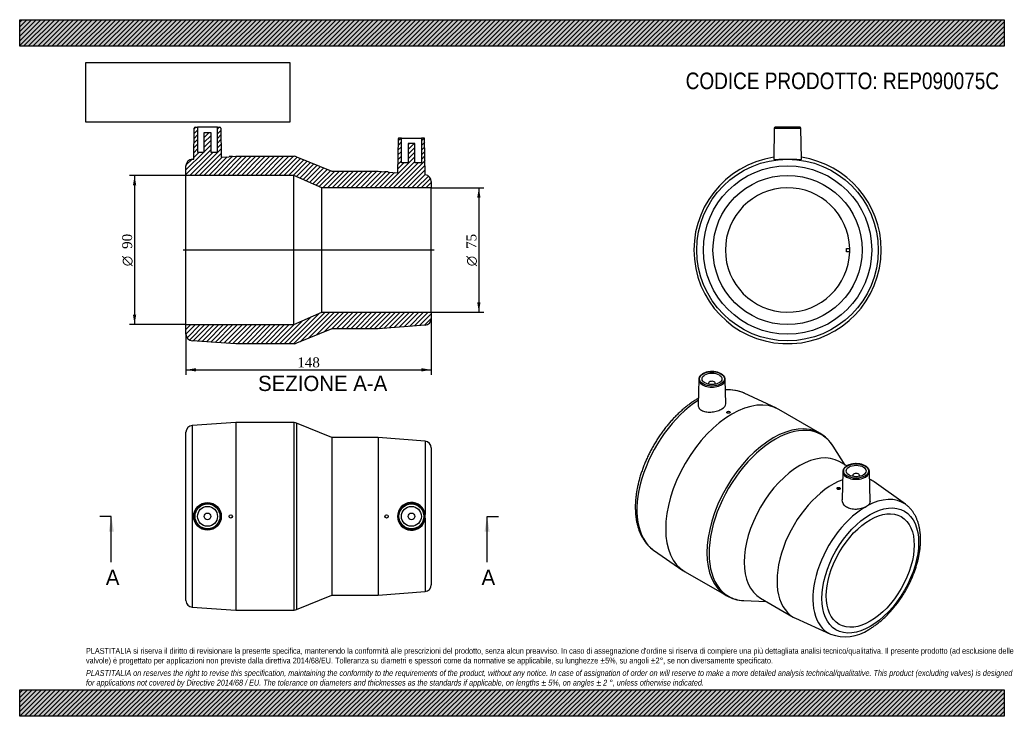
# Model space of a CAD drawing. Header units: millimetres. Extents: x 0 to 594, y 0 to 420.
import ezdxf
from ezdxf.enums import TextEntityAlignment as Align
from ezdxf.lldxf.tags import DXFTag

# ---------------------------------------------------------------- set-up
doc = ezdxf.new("R2010")
doc.units = ezdxf.units.MM
doc.header["$LTSCALE"] = 2
for name, color, linetype in [('Default', 7, 'Continuous'), ('DV4_Default', 7, 'Continuous'), ('REP090075C', 7, 'Continuous')]:
    doc.layers.add(name, color=color, linetype=linetype)
doc.styles.add('SEACAD_Solid_Edge_ANSI', font='seans.ttf')
doc.styles.add('SEACAD_Solid_Edge_ANSI1_Symbols', font='semeca1.ttf')
doc.styles.add('SEACAD_Times_New_Roman', font='times.ttf')
tags = doc.linetypes.add('CENTER2', pattern=[28.575, 19.05, -3.175, 3.175, -3.175]).pattern_tags.tags
tags[10:11] = [DXFTag(74, 4), DXFTag(75, 0), DXFTag(340, '0'), DXFTag(46, 0.0), DXFTag(50, 0.0), DXFTag(44, 0.0), DXFTag(45, 0.0)]
tags[8:9] = [DXFTag(74, 4), DXFTag(75, 0), DXFTag(340, '0'), DXFTag(46, 0.0), DXFTag(50, 0.0), DXFTag(44, 0.0), DXFTag(45, 0.0)]
tags[6:7] = [DXFTag(74, 4), DXFTag(75, 0), DXFTag(340, '0'), DXFTag(46, 0.0), DXFTag(50, 0.0), DXFTag(44, 0.0), DXFTag(45, 0.0)]
tags[4:5] = [DXFTag(74, 4), DXFTag(75, 0), DXFTag(340, '0'), DXFTag(46, 0.0), DXFTag(50, 0.0), DXFTag(44, 0.0), DXFTag(45, 0.0)]
doc.dimstyles.new('ANSImm', dxfattribs={"dimtxt": 6, "dimasz": 6, "dimexe": 3, "dimexo": 0, "dimgap": 1.5, "dimtad": 1, "dimdsep": 46, "dimtxsty": 'SEACAD_Times_New_Roman', "dimblk1": '_SE_FILLED', "dimblk2": '_SE_FILLED', "dimsah": 1, "dimcen": 3, "dimazin": 0, "dimtfac": 0.85, "dimtdec": 3, "dimtofl": 0, "dimtmove": 0, "dimatfit": 3, "dimfxl": 1, "dimarcsym": 0})
picture_1 = doc.add_image_def('image1.jpg', size_in_pixel=(4302, 1260))

# ---------------------------------------------------------------- blocks, each defined once
blk = doc.blocks.new('SE')
at = {"layer": 'REP090075C', "color": 7, "linetype": 'Continuous'}
for p, q in [((130.31, 177.05), (104.04, 175.3)), ((104.04, 175.3), (104.04, 65.8)), ((130.31, 177.05), (130.31, 64.05)), ((165.52, 177.05), (130.31, 177.05)), ((165.52, 64.05), (165.52, 177.05)), ((167.03, 176.75), (167.03, 64.35)), ((188.31, 168.05), (167.03, 176.75)), ((100.31, 69.79), (100.31, 171.31)), ((188.31, 168.05), (188.31, 73.05)), ((216.31, 168.05), (188.31, 168.05)), ((216.31, 168.05), (216.31, 73.05)), ((244.62, 165.84), (216.31, 168.05)), ((244.62, 165.84), (244.62, 121.68)), ((248.31, 161.85), (248.31, 79.25)), ((244.62, 119.42), (244.62, 75.26)), ((167.03, 64.35), (188.31, 73.05)), ((188.31, 73.05), (216.31, 73.05)), ((216.31, 73.05), (244.62, 75.26)), ((104.04, 65.8), (130.31, 64.05)), ((130.31, 64.05), (165.52, 64.05))]:
    blk.add_line(p, q, dxfattribs=at)
for centre, radius in [((113.3, 120.55), 8.33), ((113.31, 120.55), 8.01), ((113.31, 120.55), 7.51), ((113.31, 120.55), 6), ((236.31, 120.55), 8.01), ((236.31, 120.55), 7.51), ((236.31, 120.55), 6), ((113.31, 120.55), 2), ((127.31, 120.55), 1), ((221.31, 120.55), 1), ((236.31, 120.55), 2)]:
    blk.add_circle(centre, radius, dxfattribs=at)
for centre, radius, start, end in [((104.31, 171.31), 4, 93.81407, 180), ((165.52, 173.05), 4, 67.75098, 90), ((244.31, 161.85), 4, 0, 85.53284), ((236.32, 120.55), 8.38, 7.7491, 352.2509), ((236.32, 120.55), 8.37, 352.24537, 7.75463), ((244.31, 79.25), 4, 274.46716, 0), ((104.31, 69.79), 4, 180, 266.18593), ((165.52, 68.05), 4, 270, 292.24902)]:
    blk.add_arc(centre, radius, start, end, dxfattribs=at)
blk = doc.blocks.new('SE1')
at = {"layer": 'REP090075C', "color": 7, "linetype": 'Continuous'}
for p, q in [((409.63, 203.09), (409.3, 187.7)), ((425.96, 188.33), (425.65, 203.09)), ((415.64, 200.82), (415.64, 200.16)), ((419.64, 200.16), (419.64, 200.82)), ((456.55, 185.71), (437.14, 194.9)), ((482.81, 170.62), (457.91, 185)), ((426.54, 183.34), (426.54, 183.22)), ((428.54, 183.3), (428.54, 183.34)), ((497.93, 151.5), (490.66, 162.97)), ((498.93, 150.92), (494.42, 153.53)), ((496.6, 147.56), (496.24, 130.44)), ((502.61, 145.29), (502.61, 144.64)), ((506.61, 144.64), (506.61, 145.29)), ((513, 129.66), (512.62, 147.56)), ((514.22, 142.1), (512.72, 142.96)), ((493, 137.46), (493, 137.42)), ((495, 137.33), (495, 137.46)), ((534.35, 127.84), (515.5, 141.28)), ((509.69, 125.91), (511.29, 126.83)), ((382.45, 100.18), (400.11, 87.96)), ((401.41, 87.14), (426.31, 72.76)), ((436.86, 69.79), (450.43, 69.23)), ((446.92, 71.25), (466.72, 59.82)), ((468.07, 59.13), (489.13, 49.52))]:
    blk.add_line(p, q, dxfattribs=at)
for centre, radius, start, end in [((426.33, 166.9), 30.01, 69.05593, 91.05155), ((426.33, 166.9), 30.01, 124.39602, 124.63951), ((471.63, 151.3), 22.31, 31.24992, 60.06813), ((437.57, 92.43), 22.65, 240.09749, 268.21189), ((498, 73.13), 25.21, 249.479, 304.45897)]:
    blk.add_arc(centre, radius, start, end, dxfattribs=at)
for centre, major_axis, start_param, end_param in [((417.64, 203.03), (8.01, 0), 3.12925, 6.283185), ((417.64, 203.03), (8.01, 0), 3.089839, 3.12925), ((417.64, 200.82), (-2, 0), 2.451775, 6.283185), ((417.64, 203.03), (8.01, 0), 0.012343, 0.045322), ((417.64, 203.03), (8.01, 0), 0, 0.012343), ((417.64, 200.82), (-2, 0), 0, 0.689817), ((411.09, 146.79), (-27.37, -47.41), 3.191089, 3.537559), ((411.09, 146.79), (-27.37, -47.41), 3.971588, 6.236027), ((429.66, 136.07), (-28.25, -48.93), 3.141593, 6.283185), ((411.09, 146.79), (-27.37, -47.41), 3.188751, 3.191089), ((454.56, 121.69), (28.25, 48.93), 0.001287, 3.140482), ((455.63, 121.07), (-28.1, -48.67), 2.848128, 6.283185), ((470.67, 112.39), (-23.75, -41.14), 3.141593, 6.283185), ((490.47, 100.96), (-23.75, -41.14), 3.746545, 6.283185), ((504.61, 147.51), (8.01, 0), 3.12925, 6.283185), ((504.61, 145.29), (2, 0), 0, 3.83141), ((504.61, 145.29), (2, 0), 5.593368, 6.283185), ((504.61, 147.51), (8.01, 0), 0.0025, 0.012343), ((504.61, 147.51), (8.01, 0), 0, 0.0025), ((490.47, 100.96), (-23.75, -41.14), 3.086322, 3.202882), ((510.49, 89.4), (-22.64, -39.22), 3.086322, 3.902047), ((510.49, 89.4), (-22.64, -39.22), 3.951935, 6.338456), ((455.63, 121.07), (-28.1, -48.67), 0, 0.293465), ((490.47, 100.96), (-23.75, -41.14), 0, 0.055271)]:
    blk.add_ellipse(centre, major_axis=major_axis, ratio=0.57735, start_param=start_param, end_param=end_param, dxfattribs=at)
for centre, major_axis in [((417.64, 203.43), (-7.51, 0)), ((417.64, 203.43), (-6, 0)), ((427.54, 183.34), (-1, 0)), ((504.61, 147.91), (-7.51, 0)), ((504.61, 147.91), (6, 0)), ((494, 137.46), (1, 0)), ((513.1, 87.9), (-20.65, -35.77)), ((513.1, 87.9), (-18.75, -32.48))]:
    blk.add_ellipse(centre, major_axis=major_axis, ratio=0.57735, dxfattribs=at)
for points, knots in [([(425.62, 203.26), (425.62, 203.32), (425.62, 203.59), (425.47, 204.09), (425.18, 204.71), (424.75, 205.29), (424.2, 205.84), (423.52, 206.34), (422.74, 206.78), (421.86, 207.16), (420.91, 207.46), (419.91, 207.68), (418.86, 207.81), (417.8, 207.87), (416.73, 207.84), (415.68, 207.73), (414.66, 207.53), (413.69, 207.26), (412.79, 206.9), (411.98, 206.48), (411.26, 205.99), (410.65, 205.44), (410.17, 204.84), (409.84, 204.21), (409.67, 203.67), (409.66, 203.38), (409.66, 203.29)], [0, 0, 0, 0, 0.011851, 0.053907, 0.096161, 0.139079, 0.182775, 0.227058, 0.271643, 0.3163, 0.360909, 0.40545, 0.449931, 0.494376, 0.538814, 0.583269, 0.627768, 0.672341, 0.717018, 0.761819, 0.806742, 0.851708, 0.896491, 0.940758, 0.984191, 1, 1, 1, 1]), ([(409.27, 191.59), (408.88, 191.36), (407.91, 190.79), (406.15, 189.66), (404.16, 188.26), (402.17, 186.75), (400.2, 185.13), (398.27, 183.41), (396.38, 181.6), (394.52, 179.7), (392.71, 177.71), (390.95, 175.65), (389.24, 173.51), (387.59, 171.31), (385.99, 169.04), (384.46, 166.72), (383, 164.34), (381.62, 161.92), (380.3, 159.47), (379.07, 156.98), (377.92, 154.46), (376.85, 151.93), (375.87, 149.37), (374.98, 146.82), (374.18, 144.26), (373.48, 141.7), (372.87, 139.16), (372.37, 136.63), (371.96, 134.12), (371.66, 131.65), (371.46, 129.21), (371.37, 126.81), (371.39, 124.45), (371.51, 122.16), (371.74, 119.92), (372.08, 117.74), (372.53, 115.65), (373.09, 113.63), (373.75, 111.7), (374.52, 109.86), (375.4, 108.12), (376.37, 106.49), (377.43, 104.97), (378.59, 103.56), (379.83, 102.29), (381.14, 101.13), (381.98, 100.52), (382.46, 100.18)], [0, 0, 0, 0, 0.012059, 0.034764, 0.057455, 0.080132, 0.102791, 0.125431, 0.148051, 0.170652, 0.193235, 0.215803, 0.238356, 0.260898, 0.283431, 0.305957, 0.328479, 0.350999, 0.373521, 0.396046, 0.418576, 0.441115, 0.463665, 0.486228, 0.508807, 0.531406, 0.554025, 0.576666, 0.599332, 0.622023, 0.644738, 0.667476, 0.690233, 0.713004, 0.735777, 0.758536, 0.781263, 0.803934, 0.826523, 0.849001, 0.871339, 0.893512, 0.915501, 0.9373, 0.958914, 0.980362, 1, 1, 1, 1]), ([(409.3, 187.7), (409.3, 187.64), (409.3, 187.58), (409.33, 186.87), (409.57, 186.22), (410.45, 185.09), (411.09, 184.6), (412.67, 183.86), (413.61, 183.61), (415.64, 183.36), (416.71, 183.37), (418.9, 183.62), (419.97, 183.85), (421.97, 184.49), (422.89, 184.9), (425.13, 186.23), (425.98, 187.3), (425.96, 188.33)], [0.4943711, 0.4943711, 0.4943711, 0.4943711, 0.5, 0.5, 0.5625, 0.5625, 0.625, 0.625, 0.6875, 0.6875, 0.75, 0.75, 0.8125, 0.8125, 0.875, 0.875, 0.998406, 0.998406, 0.998406, 0.998406]), ([(428.54, 183.3), (428.54, 183.24), (428.52, 183.18), (428.48, 183.12), (428.45, 183.07), (428.39, 183.01), (428.32, 182.96), (428.26, 182.91), (428.17, 182.87), (428.08, 182.83), (427.98, 182.79), (427.88, 182.76), (427.77, 182.74), (427.66, 182.73), (427.55, 182.72), (427.44, 182.72), (427.32, 182.72), (427.21, 182.73), (427.11, 182.75), (427.01, 182.77), (426.92, 182.8), (426.84, 182.84), (426.76, 182.88), (426.69, 182.93), (426.64, 182.98), (426.59, 183.04), (426.56, 183.1), (426.54, 183.16), (426.54, 183.18), (426.54, 183.2), (426.54, 183.22)], [0, 0, 0, 0, 0.0536241, 0.0536241, 0.0536241, 0.1072564, 0.1072564, 0.1072564, 0.1607724, 0.1607724, 0.1607724, 0.2142283, 0.2142283, 0.2142283, 0.267769, 0.267769, 0.267769, 0.3214794, 0.3214794, 0.3214794, 0.3753339, 0.3753339, 0.3753339, 0.4292309, 0.4292309, 0.4292309, 0.4830724, 0.4830724, 0.4830724, 0.5017831, 0.5017831, 0.5017831, 0.5017831]), ([(499.05, 151), (498.9, 150.91), (498.54, 150.69), (497.96, 150.24), (497.41, 149.68), (496.99, 149.06), (496.72, 148.41), (496.6, 147.9), (496.61, 147.64), (496.62, 147.58)], [0, 0, 0, 0, 0.092887, 0.2689, 0.444959, 0.619804, 0.792039, 0.960765, 1, 1, 1, 1]), ([(512.61, 147.51), (512.61, 147.56), (512.63, 147.81), (512.53, 148.3), (512.3, 148.93), (511.92, 149.53), (511.42, 150.1), (510.79, 150.62), (510.05, 151.09), (509.21, 151.49), (508.29, 151.82), (507.31, 152.07), (506.28, 152.25), (505.22, 152.33), (504.15, 152.34), (503.09, 152.26), (502.05, 152.1), (501.06, 151.86), (500.14, 151.54), (499.46, 151.23), (499.14, 151.05), (499.05, 151)], [0, 0, 0, 0, 0.011198, 0.065789, 0.120375, 0.175618, 0.231867, 0.289012, 0.346701, 0.4046, 0.462473, 0.520262, 0.577967, 0.635611, 0.693228, 0.750858, 0.808528, 0.866277, 0.924145, 0.982166, 1, 1, 1, 1]), ([(495, 137.33), (495, 137.26), (494.98, 137.19), (494.95, 137.13), (494.91, 137.07), (494.85, 137.01), (494.78, 136.96), (494.71, 136.91), (494.63, 136.86), (494.53, 136.83), (494.44, 136.8), (494.33, 136.77), (494.22, 136.76), (494.11, 136.75), (494, 136.75), (493.89, 136.76), (493.78, 136.78), (493.67, 136.8), (493.57, 136.84), (493.47, 136.87), (493.37, 136.92), (493.29, 136.97), (493.21, 137.02), (493.15, 137.08), (493.1, 137.15), (493.05, 137.22), (493.02, 137.29), (493.01, 137.36), (493.01, 137.38), (493, 137.4), (493, 137.42)], [0, 0, 0, 0, 0.0535853, 0.0535853, 0.0535853, 0.1071736, 0.1071736, 0.1071736, 0.1607222, 0.1607222, 0.1607222, 0.2142567, 0.2142567, 0.2142567, 0.2678157, 0.2678157, 0.2678157, 0.3214435, 0.3214435, 0.3214435, 0.3751866, 0.3751866, 0.3751866, 0.4290658, 0.4290658, 0.4290658, 0.4830329, 0.4830329, 0.4830329, 0.4992286, 0.4992286, 0.4992286, 0.4992286]), ([(509.69, 125.91), (508.85, 125.53), (507.9, 125.22), (505.86, 124.82), (504.8, 124.73), (502.69, 124.8), (501.67, 124.97), (499.8, 125.57), (498.96, 126), (496.94, 127.58), (496.21, 129.04), (496.24, 130.44)], [0, 0, 0, 0, 0.0625, 0.0625, 0.125, 0.125, 0.1875, 0.1875, 0.25, 0.25, 0.371568, 0.371568, 0.371568, 0.371568]), ([(513, 129.66), (513.01, 129.22), (512.91, 128.79), (512.4, 127.82), (511.93, 127.3), (511.29, 126.83)], [0.8900736, 0.8900736, 0.8900736, 0.8900736, 0.9375, 0.9375, 1, 1, 1, 1]), ([(512.27, 52.34), (512.63, 52.56), (513.52, 53.08), (515.12, 54.12), (516.94, 55.42), (518.76, 56.84), (520.53, 58.35), (522.28, 59.97), (523.98, 61.67), (525.64, 63.46), (527.25, 65.33), (528.81, 67.27), (530.31, 69.28), (531.75, 71.35), (533.12, 73.48), (534.43, 75.65), (535.66, 77.87), (536.81, 80.13), (537.88, 82.41), (538.86, 84.71), (539.76, 87.03), (540.57, 89.36), (541.28, 91.69), (541.9, 94.02), (542.42, 96.34), (542.84, 98.64), (543.16, 100.91), (543.37, 103.15), (543.48, 105.36), (543.48, 107.52), (543.36, 109.63), (543.14, 111.68), (542.81, 113.66), (542.36, 115.57), (541.81, 117.4), (541.15, 119.14), (540.38, 120.78), (539.51, 122.31), (538.54, 123.74), (537.48, 125.05), (536.34, 126.22), (535.27, 127.17), (534.63, 127.62), (534.35, 127.81)], [0, 0, 0, 0, 0.013419, 0.038619, 0.0638, 0.088959, 0.114093, 0.139199, 0.164277, 0.189328, 0.214355, 0.239362, 0.264351, 0.289327, 0.314294, 0.339257, 0.364219, 0.389184, 0.414157, 0.43914, 0.46414, 0.489159, 0.514203, 0.539274, 0.564378, 0.589516, 0.614691, 0.639903, 0.66515, 0.690427, 0.715725, 0.741025, 0.766301, 0.791522, 0.816649, 0.841636, 0.86644, 0.891018, 0.915342, 0.939399, 0.963197, 0.986766, 1, 1, 1, 1])]:
    blk.add_open_spline(points, degree=3, knots=knots, dxfattribs=at)
blk = doc.blocks.new('SE2')
at = {"layer": 'REP090075C', "color": 7, "linetype": 'Continuous'}
for p, q in [((455.24, 354.65), (454.91, 335.88)), ((455.24, 354.65), (471.26, 354.65)), ((470.76, 355.14), (455.74, 355.14)), ((471.59, 335.88), (471.26, 354.65)), ((498.74, 282.14), (500.74, 282.14)), ((498.74, 280.14), (498.74, 282.14)), ((500.74, 280.14), (498.74, 280.14))]:
    blk.add_line(p, q, dxfattribs=at)
for radius in [54.75, 50.76, 45]:
    blk.add_circle((463.25, 281.14), radius, dxfattribs=at)
for centre, radius, start, end in [((455.74, 354.64), 0.5, 90, 179), ((470.76, 354.64), 0.5, 1, 90), ((463.25, 281.14), 56.5, 98.46409, 360), ((463.25, 281.14), 56.5, 0, 81.53591), ((463.25, 281.14), 37.5, 1.52807, 358.47193), ((463.25, 281.14), 37.5, 358.47193, 1.52807)]:
    blk.add_arc(centre, radius, start, end, dxfattribs=at)
blk.add_open_spline([(454.91, 335.88), (454.91, 335.87), (454.91, 335.87), (454.93, 335.8), (455.17, 335.76), (456.05, 335.75), (456.69, 335.77), (458.26, 335.84), (459.2, 335.88), (461.24, 335.94), (462.33, 335.96), (464.53, 335.95), (465.61, 335.93), (467.61, 335.87), (468.53, 335.82), (470.03, 335.76), (470.63, 335.75), (471.39, 335.77), (471.59, 335.81), (471.59, 335.88)], degree=3, knots=[0.1218189, 0.1218189, 0.1218189, 0.1218189, 0.125, 0.125, 0.1875, 0.1875, 0.25, 0.25, 0.3125, 0.3125, 0.375, 0.375, 0.4375, 0.4375, 0.5, 0.5, 0.5625, 0.5625, 0.6212858, 0.6212858, 0.6212858, 0.6212858], dxfattribs=at)
blk = doc.blocks.new('SE4')
at = {"color": 7, "linetype": 'Continuous', "style": 'SEACAD_Solid_Edge_ANSI'}
blk.add_text('A', height=9.2, dxfattribs=at).set_placement((278.63, 88.35), align=Align.TOP_LEFT)
blk = doc.blocks.new('SE5')
at = {"color": 7, "linetype": 'Continuous', "style": 'SEACAD_Solid_Edge_ANSI'}
blk.add_text('A', height=9.2, dxfattribs=at).set_placement((51.96, 88.35), align=Align.TOP_LEFT)
blk = doc.blocks.new('SEANNOT_GROUP')
at = {"linetype": 'Continuous'}
blk.add_hatch(color=7, dxfattribs=at).paths.add_polyline_path([(283.48, 111.35), (281.94, 120.55), (280.41, 111.35)])
at = {"color": 7, "linetype": 'Continuous'}
blk.add_lwpolyline([(281.94, 92.95), (281.94, 120.55)], dxfattribs=at)
blk = doc.blocks.new('SEANNOT_GROUP1')
at = {"linetype": 'Continuous'}
blk.add_hatch(color=7, dxfattribs=at).paths.add_polyline_path([(56.81, 111.35), (55.27, 120.55), (53.74, 111.35)])
at = {"color": 7, "linetype": 'Continuous'}
blk.add_lwpolyline([(55.27, 92.95), (55.27, 120.55)], dxfattribs=at)
blk = doc.blocks.new('SE3')
at = {"layer": 'Default', "color": 7, "linetype": 'CENTER2'}
for p, q in [((55.27, 120.55), (48.37, 120.55)), ((281.94, 120.55), (288.84, 120.55))]:
    blk.add_line(p, q, dxfattribs=at)
at = {"layer": 'Default', "color": 7, "linetype": 'CENTER2', "const_width": 0.0001}
blk.add_lwpolyline([(281.94, 120.55), (55.27, 120.55)], dxfattribs=at)
at = {"layer": 'Default'}
for name in ['SEANNOT_GROUP1', 'SEANNOT_GROUP', 'SE5', 'SE4']:
    blk.add_blockref(name, (0, 0), dxfattribs=at)
blk = doc.blocks.new('SE6')
at = {"layer": 'REP090075C', "linetype": 'Continuous'}
h = blk.add_hatch(dxfattribs=at)
h.set_pattern_fill('LINE', scale=0.62992, angle=45, style=0)
edge = h.paths.add_edge_path()
edge.add_arc((120.81, 354.64), 0.5, 1, 90)
edge.add_line((120.81, 355.14), (119.31, 355.14))
edge.add_line((119.31, 355.14), (119.31, 340.14))
edge.add_line((119.31, 340.14), (115.31, 340.14))
edge.add_line((115.31, 340.14), (115.31, 351.94))
edge.add_line((115.31, 351.94), (111.31, 351.94))
edge.add_line((111.31, 351.94), (111.31, 340.14))
edge.add_line((111.31, 340.14), (107.31, 340.14))
edge.add_line((107.31, 340.14), (107.31, 355.14))
edge.add_line((107.31, 355.14), (105.8, 355.14))
edge.add_arc((105.8, 354.64), 0.5, 90, 179)
edge.add_line((105.3, 354.65), (104.97, 335.95))
edge.add_line((104.97, 335.95), (104.04, 335.89))
edge.add_arc((104.31, 331.9), 4, 93.81407, 180)
edge.add_line((100.31, 331.9), (100.31, 326.14))
edge.add_line((100.31, 326.14), (165.31, 326.14))
edge.add_line((165.31, 326.14), (182.31, 318.64))
edge.add_line((182.31, 318.64), (248.31, 318.64))
edge.add_line((248.31, 318.64), (248.31, 322.44))
edge.add_arc((244.31, 322.44), 4, 0, 84.43606)
edge.add_line((244.69, 326.42), (244.31, 348.15))
edge.add_arc((243.81, 348.14), 0.5, 1, 90)
edge.add_line((243.81, 348.64), (242.31, 348.64))
edge.add_line((242.31, 348.64), (242.31, 333.64))
edge.add_line((242.31, 333.64), (238.31, 333.64))
edge.add_line((238.31, 333.64), (238.31, 345.44))
edge.add_line((238.31, 345.44), (234.31, 345.44))
edge.add_line((234.31, 345.44), (234.31, 333.64))
edge.add_line((234.31, 333.64), (230.31, 333.64))
edge.add_line((230.31, 333.64), (230.31, 348.64))
edge.add_line((230.31, 348.64), (228.8, 348.64))
edge.add_arc((228.8, 348.14), 0.5, 90, 179)
edge.add_line((228.3, 348.15), (227.94, 327.73))
edge.add_line((227.94, 327.73), (222.31, 328.17))
edge.add_line((222.31, 328.17), (222.31, 328.34))
edge.add_line((222.31, 328.34), (220.31, 328.34))
edge.add_line((220.31, 328.34), (220.31, 328.33))
edge.add_line((220.31, 328.33), (216.31, 328.64))
edge.add_line((216.31, 328.64), (188.31, 328.64))
edge.add_line((188.31, 328.64), (167.03, 337.34))
edge.add_arc((165.52, 333.64), 4, 67.75098, 90)
edge.add_line((165.52, 337.64), (130.31, 337.64))
edge.add_line((130.31, 337.64), (128.31, 337.51))
edge.add_line((128.31, 337.51), (128.31, 337.54))
edge.add_line((128.31, 337.54), (126.31, 337.54))
edge.add_line((126.31, 337.54), (126.31, 337.38))
edge.add_line((126.31, 337.38), (121.62, 337.06))
edge.add_line((121.62, 337.06), (121.31, 354.65))
h = blk.add_hatch(dxfattribs=at)
h.set_pattern_fill('LINE', scale=0.62992, angle=45, style=0)
edge = h.paths.add_edge_path()
edge.add_arc((244.31, 239.84), 4, 274.46716, 360)
edge.add_line((248.31, 239.84), (248.31, 243.64))
edge.add_line((248.31, 243.64), (182.31, 243.64))
edge.add_line((182.31, 243.64), (165.31, 236.14))
edge.add_line((165.31, 236.14), (100.31, 236.14))
edge.add_line((100.31, 236.14), (100.31, 230.39))
edge.add_arc((104.31, 230.39), 4, 180, 266.18593)
edge.add_line((104.04, 226.39), (130.31, 224.64))
edge.add_line((130.31, 224.64), (165.52, 224.64))
edge.add_arc((165.52, 228.64), 4, 270, 292.24902)
edge.add_line((167.03, 224.94), (188.31, 233.64))
edge.add_line((188.31, 233.64), (216.31, 233.64))
edge.add_line((216.31, 233.64), (244.62, 235.85))
at = {"layer": 'DV4_Default', "color": 7, "linetype": 'CENTER2'}
blk.add_line((250.06, 281.14), (98.56, 281.14), dxfattribs=at)
at = {"layer": 'REP090075C', "color": 7, "linetype": 'Continuous'}
for p, q in [((104.97, 335.95), (105.3, 354.65)), ((105.8, 355.14), (107.31, 355.14)), ((119.31, 355.14), (107.31, 355.14)), ((107.31, 355.14), (107.31, 340.14)), ((111.31, 351.94), (115.31, 351.94)), ((111.31, 340.14), (111.31, 351.94)), ((115.31, 351.94), (115.31, 340.14)), ((119.31, 355.14), (120.81, 355.14)), ((119.31, 340.14), (119.31, 355.14)), ((121.31, 354.65), (121.62, 337.06)), ((228.3, 348.15), (227.94, 327.73)), ((230.31, 348.64), (228.8, 348.64)), ((230.31, 348.64), (242.31, 348.64)), ((230.31, 333.64), (230.31, 348.64)), ((234.31, 345.44), (234.31, 333.64)), ((238.31, 345.44), (234.31, 345.44)), ((238.31, 333.64), (238.31, 345.44)), ((242.31, 348.64), (242.31, 333.64)), ((243.81, 348.64), (242.31, 348.64)), ((244.69, 326.42), (244.31, 348.15)), ((107.31, 340.14), (111.31, 340.14)), ((115.31, 340.14), (119.31, 340.14)), ((104.04, 335.89), (104.97, 335.95)), ((121.62, 337.06), (126.31, 337.38)), ((126.31, 337.54), (126.31, 337.38)), ((128.31, 337.54), (126.31, 337.54)), ((128.31, 337.51), (130.31, 337.64)), ((128.31, 337.51), (128.31, 337.54)), ((130.31, 337.64), (165.52, 337.64)), ((167.03, 337.34), (188.31, 328.64)), ((234.31, 333.64), (230.31, 333.64)), ((242.31, 333.64), (238.31, 333.64)), ((100.31, 326.14), (100.31, 331.9)), ((188.31, 328.64), (216.31, 328.64)), ((216.31, 328.64), (220.31, 328.33)), ((220.31, 328.34), (220.31, 328.33)), ((222.31, 328.34), (220.31, 328.34)), ((222.31, 328.17), (222.31, 328.34)), ((222.31, 328.17), (227.94, 327.73)), ((100.31, 236.14), (100.31, 326.14)), ((165.31, 326.14), (100.31, 326.14)), ((165.31, 236.14), (165.31, 326.14)), ((182.31, 318.64), (165.31, 326.14)), ((248.31, 322.44), (248.31, 318.64)), ((182.31, 243.64), (182.31, 318.64)), ((248.31, 318.64), (182.31, 318.64)), ((248.31, 243.64), (248.31, 318.64)), ((165.31, 236.14), (182.31, 243.64)), ((182.31, 243.64), (248.31, 243.64)), ((248.31, 243.64), (248.31, 239.84)), ((100.31, 236.14), (165.31, 236.14)), ((100.31, 230.39), (100.31, 236.14)), ((188.31, 233.64), (167.03, 224.94)), ((216.31, 233.64), (188.31, 233.64)), ((244.62, 235.85), (216.31, 233.64)), ((130.31, 224.64), (104.04, 226.39)), ((165.52, 224.64), (130.31, 224.64))]:
    blk.add_line(p, q, dxfattribs=at)
for centre, radius, start, end in [((105.8, 354.64), 0.5, 90, 179), ((120.81, 354.64), 0.5, 1, 90), ((228.8, 348.14), 0.5, 90, 179), ((243.81, 348.14), 0.5, 1, 90), ((104.31, 331.9), 4, 93.81407, 180), ((165.52, 333.64), 4, 67.75098, 90), ((244.31, 322.44), 4, 0, 84.43606), ((244.31, 239.84), 4, 274.46716, 0), ((104.31, 230.39), 4, 180, 266.18593), ((165.52, 228.64), 4, 270, 292.24902)]:
    blk.add_arc(centre, radius, start, end, dxfattribs=at)
blk = doc.blocks.new('GDimGGroup')
at = {"layer": 'Default', "linetype": 'Continuous'}
for points in [[(278.02, 312.64), (277.02, 318.64), (276.02, 312.64)], [(278.02, 249.64), (276.02, 249.64), (277.02, 243.64)]]:
    blk.add_hatch(color=7, dxfattribs=at).paths.add_polyline_path(points)
at = {"layer": 'Default', "color": 7, "linetype": 'Continuous'}
for p, q in [((248.31, 318.64), (280.02, 318.64)), ((277.02, 318.64), (277.02, 243.64)), ((248.31, 243.64), (280.02, 243.64))]:
    blk.add_line(p, q, dxfattribs=at)
for s, style, p in [('75', 'SEACAD_Times_New_Roman', (269.52, 281.81)), ('O', 'SEACAD_Solid_Edge_ANSI1_Symbols', (269.52, 271.37))]:
    blk.add_text(s, height=6, rotation=90, dxfattribs=dict(at, style=style)).set_placement(p, align=Align.TOP_LEFT)
blk = doc.blocks.new('GDimGGroup1')
at = {"layer": 'Default', "linetype": 'Continuous'}
for points in [[(68.31, 320.14), (70.31, 320.14), (69.31, 326.14)], [(68.31, 242.14), (69.31, 236.14), (70.31, 242.14)]]:
    blk.add_hatch(color=7, dxfattribs=at).paths.add_polyline_path(points)
at = {"layer": 'Default', "color": 7, "linetype": 'Continuous'}
for p, q in [((100.31, 326.14), (66.31, 326.14)), ((69.31, 326.14), (69.31, 236.14)), ((100.31, 236.14), (66.31, 236.14))]:
    blk.add_line(p, q, dxfattribs=at)
for s, style, p in [('90', 'SEACAD_Times_New_Roman', (61.81, 281.81)), ('O', 'SEACAD_Solid_Edge_ANSI1_Symbols', (61.81, 271.37))]:
    blk.add_text(s, height=6, rotation=90, dxfattribs=dict(at, style=style)).set_placement(p, align=Align.TOP_LEFT)
blk = doc.blocks.new('DMBLK13')
at = {"layer": 'Default', "linetype": 'Continuous'}
for points in [[(106.31, 207.89), (106.31, 209.89), (100.31, 208.89)], [(242.31, 207.89), (248.31, 208.89), (242.31, 209.89)]]:
    blk.add_hatch(color=7, dxfattribs=at).paths.add_polyline_path(points)
at = {"layer": 'Default', "color": 7, "linetype": 'Continuous'}
for p, q in [((248.31, 239.84), (248.31, 205.89)), ((100.31, 230.39), (100.31, 205.89)), ((100.31, 208.89), (248.31, 208.89))]:
    blk.add_line(p, q, dxfattribs=at)
at = {"layer": 'Default', "color": 7, "linetype": 'Continuous', "style": 'SEACAD_Times_New_Roman'}
blk.add_text('148', height=6, dxfattribs=at).set_placement((167.48, 216.39), align=Align.TOP_LEFT)
blk = doc.blocks.new('_SE_FILLED')
at = {"color": 0}
blk.add_line((0, 0), (-1, 0), dxfattribs=at)
blk.add_solid([(0, 0), (-1, -0.1665), (-1, 0.1665), (0, 0)], dxfattribs=at)

msp = doc.modelspace()

# ---------------------------------------------------------------- hatches: boundary and pattern name
at = {"layer": 'Default', "linetype": 'Continuous'}
h = msp.add_hatch(dxfattribs=at)
h.set_pattern_fill('LINE', scale=0.62992, angle=45, style=0)
h.paths.add_polyline_path([(594, 404), (594, 420), (0, 420), (0, 404)])
for points in [[(594, 404), (594, 420), (0, 420), (0, 404)], [(594, 0), (594, 16), (0, 16), (0, 0)]]:
    msp.add_hatch(color=7, dxfattribs=at).paths.add_polyline_path(points)
h = msp.add_hatch(dxfattribs=at)
h.set_pattern_fill('LINE', scale=0.62992, angle=45, style=0)
h.paths.add_polyline_path([(594, 0), (594, 16), (0, 16), (0, 0)])

# ---------------------------------------------------------------- linework, layer by layer
at = {"layer": 'Default', "color": 7, "linetype": 'Continuous'}
for p, q in [((0, 420), (594, 420)), ((0, 404), (0, 420)), ((594, 420), (594, 404)), ((594, 404), (0, 404)), ((0, 16), (594, 16)), ((0, 0), (0, 16)), ((594, 16), (594, 0)), ((594, 0), (0, 0))]:
    msp.add_line(p, q, dxfattribs=at)

# ---------------------------------------------------------------- block references
at = {"layer": 'Default'}
for name in ['SE6', 'SE2', 'GDimGGroup1', 'GDimGGroup', 'SE1', 'SE', 'SE3']:
    msp.add_blockref(name, (0, 0), dxfattribs=at)

# ---------------------------------------------------------------- texts
at = {"layer": 'Default', "color": 7, "linetype": 'Continuous', "style": 'SEACAD_Solid_Edge_ANSI'}
msp.add_text('SEZIONE A-A', height=9.2, dxfattribs=at).set_placement((143.816, 205.324), align=Align.TOP_LEFT)
at = {"layer": 'Default', "attachment_point": 1}
for s, insert, char_height, width in [('{\\fArial Narrow|b0||i0||c0|p34;\\C7;\\H10.;\\W1.;CODICE PRODOTTO: REP090075C}', (401.778, 388.127), 10, 189.60457), ("{\\fArial Narrow|b0||i0||c0|p34;\\C7;\\H3.5;\\W1.;PLASTITALIA si riserva il diritto di revisionare la presente specifica, mantenendo la conformità alle prescrizioni del prodotto, senza alcun preavviso. In caso di assegnazione d'ordine si riserva di compiere una più dettagliata analisi tecnico/qualitativa. Il presente prodotto (ad esclusione delle \\P}{\\fArial Narrow|b0||i0||c0|p34;\\C7;\\H3.5;\\W1.;valvole) è progettato per applicazioni non previste dalla direttiva 2014/68/EU. Tolleranza su diametri e spessori come da normative se applicabile, su lunghezze ±5%, su angoli ±2°, se non diversamente specificato.\\P}{\\fArial Narrow|b0||i0||c0|p34;\\C7;\\H1.;\\W1.;   \\P}{\\fArial Narrow|b0||i1||c0|p34;\\C7;\\H3.5;\\W1.;PLASTITALIA on reserves the right to revise this specification, maintaining the conformity to the requirements of the product, without any notice. In case of assignation of order on will reserve to make a more detailed analysis technical/qualitative. This product (excluding valves) is designed \\P}{\\fArial Narrow|b0||i1||c0|p34;\\C7;\\H3.5;\\W1.;for applications not covered by Directive 2014/68 / EU. The tolerance on diameters and thicknesses as the standards if applicable, on lengths ± 5%, on angles ± 2 °, unless otherwise indicated.\\P}", (40, 41.205), 3.5, 514)]:
    msp.add_mtext(s, dxfattribs=dict(at, insert=insert, char_height=char_height, width=width))

# ---------------------------------------------------------------- dimensions: what is measured, and where the dimension line sits
at = {"layer": 'Default', "color": 7, "linetype": 'Continuous'}
dim = msp.add_linear_dim(base=(248.305, 208.889), p1=(100.305, 236.143), p2=(248.305, 243.643), text='\\A1;<>', dimstyle='ANSImm', dxfattribs=at)
dim.commit()
dim.dimension.update_dxf_attribs({"geometry": 'DMBLK13', "text_midpoint": (174.305, 208.889), "dimtype": 160})

# ---------------------------------------------------------------- pictures from other files: only their frames are drawn
image = msp.add_image(picture_1, insert=(40, 358.206), size_in_units=(122.914, 36))
image.dxf.flags = 7

doc.saveas('drawing.dxf')
